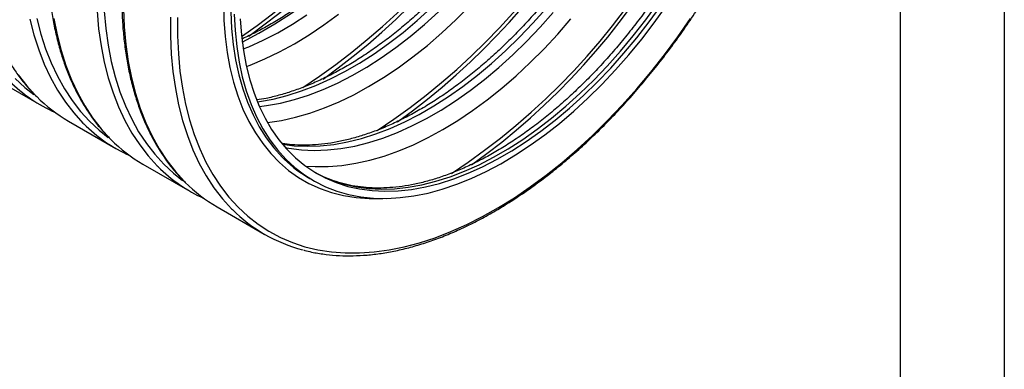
# Model space of a CAD drawing. Header units: millimetres. Extents: x 0 to 140, y 0 to 108.
# Tile 5 of 7: x 110 to 140, y 61 to 72. Entities that reach past the tile are written whole.
import ezdxf

# ---------------------------------------------------------------- set-up
doc = ezdxf.new("R2010")
doc.units = ezdxf.units.MM
doc.header["$LTSCALE"] = 0.5
doc.layers.add('TEXT', color=140, linetype='Continuous', lineweight=25)

msp = doc.modelspace()

# ---------------------------------------------------------------- linework, layer by layer
at = {"color": 7, "linetype": 'Continuous'}
msp.add_line((139.701, 107.951), (139.701, 0.001), dxfattribs=at)
for p, q in [((108.945, 70.19), (110.378, 69.363)), ((111.208, 68.884), (112.641, 68.056)), ((113.47, 67.577), (114.904, 66.75)), ((118.552, 67.138), (118.661, 67.075)), ((115.733, 66.271), (117.166, 65.444))]:
    msp.add_line(p, q)
at = {"flags": 128}
for points in [[(112.878, 72.308), (112.902, 71.757), (112.951, 71.222), (113.025, 70.704), (113.123, 70.206), (113.245, 69.728), (113.391, 69.271), (113.56, 68.837), (113.752, 68.427), (113.966, 68.041), (114.202, 67.681), (114.46, 67.348), (114.738, 67.042), (114.761, 67.019)], [(115.925, 72.472), (115.938, 71.958), (115.974, 71.46), (116.035, 70.979), (116.12, 70.516), (116.229, 70.073), (116.362, 69.651), (116.517, 69.252), (116.696, 68.876), (116.896, 68.525), (117.118, 68.2), (117.361, 67.901), (117.625, 67.629), (117.907, 67.386), (118.209, 67.172), (118.528, 66.988), (118.864, 66.834), (119.216, 66.711), (119.582, 66.618), (119.963, 66.557), (120.356, 66.527), (120.76, 66.529), (120.778, 66.53)], [(116.253, 72.147), (116.277, 71.642), (116.326, 71.154), (116.4, 70.685), (116.497, 70.234), (116.619, 69.804), (116.763, 69.396), (116.931, 69.011), (117.121, 68.651), (117.334, 68.315), (117.567, 68.007), (117.822, 67.725), (118.096, 67.472), (118.389, 67.248), (118.7, 67.053), (119.029, 66.888), (119.374, 66.754), (119.734, 66.651), (120.108, 66.579), (120.496, 66.539), (120.895, 66.531), (121.305, 66.554), (121.724, 66.609), (122.152, 66.695), (122.586, 66.813), (123.027, 66.962), (123.471, 67.14), (123.919, 67.349), (124.368, 67.587), (124.818, 67.854), (125.266, 68.148), (125.712, 68.47), (126.155, 68.817), (126.593, 69.189), (127.024, 69.585), (127.448, 70.003), (127.862, 70.443), (128.267, 70.903), (128.661, 71.381), (129.041, 71.877), (129.409, 72.389)], [(116.432, 71.997), (116.468, 71.507), (116.529, 71.034), (116.615, 70.579), (116.724, 70.145), (116.856, 69.732), (117.012, 69.342), (117.19, 68.975), (117.391, 68.633), (117.613, 68.317), (117.856, 68.028), (118.119, 67.766), (118.402, 67.533), (118.702, 67.33), (119.021, 67.156), (119.356, 67.012), (119.706, 66.899), (120.071, 66.818), (120.45, 66.768), (120.841, 66.749), (121.242, 66.762), (121.654, 66.807), (122.074, 66.883), (122.502, 66.99), (122.935, 67.128), (123.373, 67.296), (123.815, 67.495), (124.258, 67.723), (124.703, 67.979), (125.146, 68.263), (125.588, 68.575), (126.026, 68.912), (126.459, 69.275), (126.887, 69.661), (127.307, 70.07), (127.718, 70.501), (128.12, 70.952), (128.511, 71.421), (128.889, 71.908), (129.254, 72.411)], [(116.956, 69.473), (117.02, 69.482), (117.44, 69.558), (117.868, 69.665), (118.301, 69.803), (118.739, 69.971), (119.181, 70.17), (119.624, 70.398), (120.069, 70.654), (120.512, 70.938), (120.954, 71.25), (121.392, 71.587), (121.825, 71.95), (122.253, 72.336)], [(117.265, 68.841), (117.266, 68.841), (117.689, 68.906), (118.12, 69.002), (118.557, 69.129), (118.999, 69.286), (119.446, 69.473), (119.895, 69.69), (120.345, 69.936), (120.796, 70.21), (121.245, 70.512), (121.691, 70.84), (122.134, 71.193), (122.571, 71.571), (123.002, 71.973), (123.425, 72.396)], [(117.72, 68.183), (118.079, 68.137), (118.469, 68.118), (118.871, 68.131), (119.283, 68.175), (119.703, 68.251), (120.13, 68.359), (120.564, 68.497), (121.002, 68.665), (121.444, 68.864), (121.887, 69.091), (122.331, 69.348), (122.775, 69.632), (123.217, 69.944), (123.655, 70.281), (124.088, 70.643), (124.516, 71.03), (124.936, 71.439), (125.347, 71.869), (125.749, 72.32)], [(118.727, 67.315), (118.912, 67.218), (119.247, 67.075), (119.598, 66.962), (119.963, 66.88), (120.341, 66.83), (120.732, 66.812), (121.134, 66.825), (121.545, 66.869), (121.966, 66.945), (122.393, 67.052), (122.827, 67.19), (123.265, 67.359), (123.706, 67.557), (124.15, 67.785), (124.594, 68.042), (125.038, 68.326), (125.479, 68.637), (125.917, 68.975), (126.351, 69.337), (126.778, 69.724), (127.198, 70.133), (127.61, 70.563), (128.012, 71.014), (128.403, 71.484), (128.781, 71.971), (129.146, 72.474)], [(110.031, 71.991), (110.153, 71.513), (110.298, 71.056), (110.467, 70.622), (110.659, 70.212), (110.874, 69.826), (111.11, 69.466), (111.368, 69.133), (111.646, 68.827), (111.669, 68.804)], [(110.244, 72.011), (110.365, 71.538), (110.509, 71.086), (110.676, 70.656), (110.866, 70.25), (111.078, 69.869), (111.312, 69.513), (111.567, 69.183), (111.842, 68.88), (112.137, 68.606), (112.413, 68.387)], [(110.762, 72.01), (110.86, 71.512), (110.982, 71.034), (111.128, 70.577), (111.297, 70.143), (111.489, 69.733), (111.703, 69.347), (111.94, 68.987), (112.197, 68.654), (112.475, 68.348), (112.498, 68.325)], [(112.073, 72.236), (112.122, 71.7), (112.196, 71.183), (112.293, 70.685), (112.415, 70.207), (112.561, 69.75), (112.73, 69.316), (112.922, 68.905), (113.136, 68.52), (113.373, 68.16), (113.63, 67.827), (113.909, 67.521), (113.931, 67.498)], [(112.288, 72.239), (112.337, 71.71), (112.41, 71.198), (112.507, 70.704), (112.628, 70.231), (112.772, 69.78), (112.939, 69.35), (113.129, 68.944), (113.341, 68.563), (113.575, 68.206), (113.83, 67.877), (114.105, 67.574), (114.4, 67.3), (114.676, 67.081)], [(114.311, 72.047), (114.311, 71.481), (114.335, 70.929), (114.385, 70.394), (114.458, 69.877), (114.556, 69.378), (114.678, 68.9), (114.824, 68.444), (114.993, 68.01), (115.185, 67.599), (115.399, 67.214), (115.635, 66.854), (115.893, 66.52), (116.171, 66.215), (116.194, 66.192)], [(114.527, 72.039), (114.527, 71.478), (114.551, 70.933), (114.6, 70.403), (114.673, 69.891), (114.77, 69.398), (114.89, 68.925), (115.034, 68.473), (115.202, 68.044), (115.391, 67.638), (115.604, 67.256), (115.837, 66.9), (116.092, 66.57), (116.367, 66.268), (116.662, 65.993), (116.976, 65.747), (117.309, 65.531), (117.658, 65.344), (118.024, 65.187), (118.406, 65.061), (118.802, 64.966), (119.212, 64.902), (119.634, 64.87), (120.068, 64.869), (120.512, 64.9), (120.965, 64.962), (121.427, 65.055), (121.895, 65.179), (122.369, 65.334), (122.848, 65.52), (123.33, 65.735), (123.814, 65.979), (124.3, 66.252), (124.785, 66.553), (125.268, 66.882), (125.749, 67.236), (126.225, 67.616), (126.697, 68.021), (127.162, 68.449), (127.619, 68.9), (128.068, 69.372), (128.507, 69.864), (128.936, 70.375), (129.352, 70.903), (129.755, 71.448), (130.144, 72.008)], [(116.144, 72.209), (116.169, 71.705), (116.218, 71.217), (116.291, 70.747), (116.389, 70.297), (116.51, 69.867), (116.655, 69.459), (116.823, 69.074), (117.013, 68.713), (117.225, 68.378), (117.459, 68.069), (117.713, 67.788), (117.785, 67.716)], [(116.522, 71.083), (116.694, 71.152), (117.135, 71.351), (117.579, 71.579), (118.023, 71.835), (118.466, 72.119)], [(116.621, 70.548), (116.737, 70.592), (117.183, 70.78), (117.632, 70.997), (118.083, 71.243), (118.533, 71.517), (118.982, 71.818), (119.428, 72.146)], [(117.018, 69.329), (117.237, 69.356), (117.657, 69.432), (118.085, 69.54), (118.518, 69.678), (118.956, 69.846), (119.398, 70.045), (119.841, 70.272), (120.286, 70.529), (120.729, 70.813), (121.171, 71.125), (121.609, 71.462), (122.042, 71.824), (122.47, 72.211)], [(117.806, 68.083), (117.917, 68.061), (118.296, 68.011), (118.686, 67.993), (119.088, 68.006), (119.5, 68.05), (119.92, 68.126), (120.347, 68.233), (120.781, 68.371), (121.219, 68.54), (121.661, 68.738), (122.104, 68.966), (122.548, 69.223), (122.992, 69.507), (123.433, 69.818), (123.872, 70.156), (124.305, 70.518), (124.733, 70.905), (125.153, 71.314), (125.564, 71.744), (125.966, 72.195)], [(118.422, 67.518), (118.711, 67.5), (119.115, 67.501), (119.529, 67.535), (119.952, 67.6), (120.382, 67.695), (120.82, 67.822), (121.262, 67.98), (121.709, 68.167), (122.158, 68.384), (122.608, 68.63), (123.058, 68.904), (123.507, 69.206), (123.954, 69.534), (124.396, 69.887), (124.834, 70.265), (125.264, 70.666), (125.687, 71.09), (126.101, 71.535), (126.505, 71.999)], [(109.579, 70.187), (109.874, 69.912), (110.15, 69.693)], [(109.677, 70.293), (109.934, 69.96), (110.213, 69.654), (110.236, 69.631)]]:
    msp.add_lwpolyline(points, dxfattribs=at)
for centre, radius, start, end in [((104.421, 88.736), 21.067, 304.8979, 355.1074), ((104.34, 88.783), 21.265, 305.5134, 354.492), ((106.911, 87.3), 20.814, 303.3123, 356.5977), ((108.588, 86.412), 17.068, 297.5924, 357.9148), ((106.603, 87.476), 21.265, 305.5134, 354.492), ((109.174, 85.994), 20.814, 303.3123, 356.5977), ((108.866, 86.17), 21.265, 305.5134, 354.492), ((111.436, 84.688), 20.814, 303.3123, 356.5977), ((111.128, 84.864), 21.265, 305.5134, 354.492), ((112.706, 73.396), 4.656, 224.8755, 245.912), ((113.554, 72.939), 4.685, 224.9127, 239.9523), ((114.969, 72.089), 4.656, 224.8755, 245.912), ((115.816, 71.633), 4.685, 224.9127, 239.9523), ((117.231, 70.783), 4.656, 224.8755, 245.912), ((120.532, 70.559), 3.953, 225.9816, 239.9436), ((118.079, 70.327), 4.685, 224.9127, 239.9523), ((119.504, 69.493), 4.675, 224.93, 255.4404)]:
    msp.add_arc(centre, radius, start, end)
for points, knots in [([(121.608, 94.562), (121.512, 94.588), (121.29, 94.647), (120.927, 94.707), (120.523, 94.747), (120.108, 94.758), (119.684, 94.74), (119.251, 94.694), (118.81, 94.619), (118.362, 94.516), (117.908, 94.385), (117.45, 94.226), (116.989, 94.04), (116.525, 93.827), (116.059, 93.587), (115.594, 93.321), (115.128, 93.031), (114.665, 92.715), (114.204, 92.376), (113.748, 92.014), (113.296, 91.63), (112.849, 91.224), (112.41, 90.798), (111.978, 90.353), (111.556, 89.889), (111.142, 89.407), (110.74, 88.91), (110.349, 88.397), (109.97, 87.87), (109.604, 87.331), (109.253, 86.779), (108.916, 86.218), (108.595, 85.647), (108.29, 85.068), (108.002, 84.483), (107.731, 83.892), (107.479, 83.298), (107.246, 82.701), (107.032, 82.102), (106.837, 81.504), (106.663, 80.907), (106.51, 80.313), (106.377, 79.722), (106.266, 79.138), (106.177, 78.559), (106.109, 77.989), (106.063, 77.428), (106.039, 76.878), (106.038, 76.339), (106.059, 75.813), (106.102, 75.301), (106.167, 74.805), (106.254, 74.325), (106.363, 73.862), (106.494, 73.418), (106.646, 72.994), (106.819, 72.59), (107.013, 72.209), (107.227, 71.849), (107.46, 71.514), (107.701, 71.214), (107.872, 71.038), (107.952, 70.956)], [0, 0, 0, 0, 0.012649, 0.029277, 0.045927, 0.062603, 0.079303, 0.096026, 0.11277, 0.12953, 0.146304, 0.163087, 0.179878, 0.196674, 0.213471, 0.23027, 0.247069, 0.263866, 0.280661, 0.297454, 0.314246, 0.331034, 0.347821, 0.364606, 0.381388, 0.398169, 0.414948, 0.431726, 0.448503, 0.465279, 0.482055, 0.49883, 0.515605, 0.532381, 0.549156, 0.565933, 0.58271, 0.599488, 0.616268, 0.633049, 0.649832, 0.666617, 0.683405, 0.700195, 0.716988, 0.733783, 0.750581, 0.767382, 0.784185, 0.80099, 0.817796, 0.834602, 0.851406, 0.868206, 0.885, 0.901785, 0.918557, 0.935313, 0.95205, 0.968763, 0.985451, 1, 1, 1, 1]), ([(123.87, 93.256), (123.774, 93.282), (123.552, 93.341), (123.19, 93.401), (122.786, 93.441), (122.371, 93.451), (121.947, 93.434), (121.513, 93.388), (121.072, 93.313), (120.624, 93.21), (120.171, 93.079), (119.713, 92.92), (119.251, 92.734), (118.787, 92.52), (118.322, 92.281), (117.856, 92.015), (117.391, 91.724), (116.928, 91.409), (116.467, 91.07), (116.01, 90.708), (115.558, 90.324), (115.112, 89.918), (114.673, 89.492), (114.241, 89.046), (113.818, 88.583), (113.405, 88.101), (113.002, 87.604), (112.611, 87.091), (112.233, 86.564), (111.867, 86.024), (111.515, 85.473), (111.179, 84.911), (110.857, 84.341), (110.552, 83.762), (110.264, 83.176), (109.994, 82.586), (109.742, 81.991), (109.508, 81.394), (109.294, 80.796), (109.1, 80.198), (108.926, 79.601), (108.772, 79.006), (108.64, 78.416), (108.529, 77.831), (108.439, 77.253), (108.371, 76.683), (108.326, 76.122), (108.302, 75.571), (108.301, 75.033), (108.321, 74.507), (108.364, 73.995), (108.429, 73.499), (108.517, 73.018), (108.626, 72.556), (108.756, 72.112), (108.909, 71.688), (109.082, 71.284), (109.275, 70.902), (109.489, 70.543), (109.723, 70.208), (109.964, 69.907), (110.135, 69.731), (110.215, 69.649)], [0, 0, 0, 0, 0.012649, 0.029277, 0.045927, 0.062603, 0.079303, 0.096026, 0.11277, 0.12953, 0.146304, 0.163087, 0.179878, 0.196674, 0.213471, 0.23027, 0.247069, 0.263866, 0.280661, 0.297454, 0.314246, 0.331034, 0.347821, 0.364606, 0.381388, 0.398169, 0.414948, 0.431726, 0.448503, 0.465279, 0.482055, 0.49883, 0.515605, 0.532381, 0.549156, 0.565933, 0.58271, 0.599488, 0.616268, 0.633049, 0.649832, 0.666617, 0.683405, 0.700195, 0.716988, 0.733783, 0.750581, 0.767382, 0.784185, 0.80099, 0.817796, 0.834602, 0.851406, 0.868206, 0.885, 0.901785, 0.918557, 0.935313, 0.95205, 0.968763, 0.985451, 1, 1, 1, 1]), ([(126.133, 91.95), (126.037, 91.975), (125.815, 92.035), (125.453, 92.095), (125.049, 92.135), (124.634, 92.145), (124.209, 92.128), (123.776, 92.081), (123.335, 92.007), (122.887, 91.904), (122.434, 91.772), (121.976, 91.614), (121.514, 91.427), (121.05, 91.214), (120.585, 90.974), (120.119, 90.709), (119.654, 90.418), (119.19, 90.103), (118.73, 89.764), (118.273, 89.402), (117.821, 89.017), (117.375, 88.612), (116.935, 88.186), (116.504, 87.74), (116.081, 87.276), (115.668, 86.795), (115.265, 86.297), (114.874, 85.785), (114.495, 85.258), (114.13, 84.718), (113.778, 84.167), (113.441, 83.605), (113.12, 83.034), (112.815, 82.456), (112.527, 81.87), (112.257, 81.28), (112.004, 80.685), (111.771, 80.088), (111.557, 79.49), (111.363, 78.891), (111.188, 78.294), (111.035, 77.7), (110.903, 77.11), (110.791, 76.525), (110.702, 75.947), (110.634, 75.377), (110.588, 74.816), (110.565, 74.265), (110.563, 73.726), (110.584, 73.201), (110.627, 72.689), (110.692, 72.192), (110.779, 71.712), (110.888, 71.25), (111.019, 70.806), (111.171, 70.382), (111.344, 69.978), (111.538, 69.596), (111.752, 69.237), (111.986, 68.901), (112.226, 68.601), (112.398, 68.425), (112.478, 68.343)], [0, 0, 0, 0, 0.012649, 0.029277, 0.045927, 0.062603, 0.079303, 0.096026, 0.11277, 0.12953, 0.146304, 0.163087, 0.179878, 0.196674, 0.213471, 0.23027, 0.247069, 0.263866, 0.280661, 0.297454, 0.314246, 0.331034, 0.347821, 0.364606, 0.381388, 0.398169, 0.414948, 0.431726, 0.448503, 0.465279, 0.482055, 0.49883, 0.515605, 0.532381, 0.549156, 0.565933, 0.58271, 0.599488, 0.616268, 0.633049, 0.649832, 0.666617, 0.683405, 0.700195, 0.716988, 0.733783, 0.750581, 0.767382, 0.784185, 0.80099, 0.817796, 0.834602, 0.851406, 0.868206, 0.885, 0.901785, 0.918557, 0.935313, 0.95205, 0.968763, 0.985451, 1, 1, 1, 1]), ([(128.396, 90.644), (128.3, 90.669), (128.078, 90.729), (127.715, 90.788), (127.311, 90.828), (126.896, 90.839), (126.472, 90.821), (126.039, 90.775), (125.598, 90.7), (125.15, 90.597), (124.696, 90.466), (124.238, 90.307), (123.777, 90.121), (123.313, 89.908), (122.847, 89.668), (122.382, 89.403), (121.916, 89.112), (121.453, 88.797), (120.993, 88.458), (120.536, 88.096), (120.084, 87.711), (119.638, 87.306), (119.198, 86.88), (118.767, 86.434), (118.344, 85.97), (117.93, 85.489), (117.528, 84.991), (117.137, 84.478), (116.758, 83.952), (116.392, 83.412), (116.041, 82.861), (115.704, 82.299), (115.383, 81.728), (115.078, 81.149), (114.79, 80.564), (114.519, 79.973), (114.267, 79.379), (114.034, 78.782), (113.82, 78.183), (113.625, 77.585), (113.451, 76.988), (113.298, 76.394), (113.165, 75.804), (113.054, 75.219), (112.965, 74.641), (112.897, 74.071), (112.851, 73.51), (112.827, 72.959), (112.826, 72.42), (112.847, 71.894), (112.89, 71.383), (112.955, 70.886), (113.042, 70.406), (113.151, 69.943), (113.282, 69.5), (113.434, 69.075), (113.607, 68.672), (113.801, 68.29), (114.015, 67.931), (114.248, 67.595), (114.489, 67.295), (114.66, 67.119), (114.74, 67.037)], [0, 0, 0, 0, 0.012649, 0.029277, 0.045927, 0.062603, 0.079303, 0.096026, 0.11277, 0.12953, 0.146304, 0.163087, 0.179878, 0.196674, 0.213471, 0.23027, 0.247069, 0.263866, 0.280661, 0.297454, 0.314246, 0.331034, 0.347821, 0.364606, 0.381388, 0.398169, 0.414948, 0.431726, 0.448503, 0.465279, 0.482055, 0.49883, 0.515605, 0.532381, 0.549156, 0.565933, 0.58271, 0.599488, 0.616268, 0.633049, 0.649832, 0.666617, 0.683405, 0.700195, 0.716988, 0.733783, 0.750581, 0.767382, 0.784185, 0.80099, 0.817796, 0.834602, 0.851406, 0.868206, 0.885, 0.901785, 0.918557, 0.935313, 0.95205, 0.968763, 0.985451, 1, 1, 1, 1]), ([(127.312, 87.505), (127.33, 87.462), (127.395, 87.301), (127.488, 87), (127.591, 86.602), (127.673, 86.185), (127.734, 85.75), (127.774, 85.299), (127.789, 84.928), (127.791, 84.626), (127.788, 84.319), (127.769, 83.906), (127.726, 83.403), (127.661, 82.89), (127.575, 82.368), (127.468, 81.839), (127.341, 81.305), (127.192, 80.766), (127.024, 80.224), (126.836, 79.682), (126.628, 79.139), (126.402, 78.599), (126.158, 78.062), (125.896, 77.53), (125.617, 77.004), (125.323, 76.485), (125.013, 75.976), (124.69, 75.478), (124.352, 74.992), (124.003, 74.519), (123.642, 74.061), (123.271, 73.618), (122.89, 73.193), (122.501, 72.786), (122.105, 72.399), (121.703, 72.032), (121.296, 71.686), (120.885, 71.363), (120.472, 71.063), (120.057, 70.787), (119.643, 70.536), (119.23, 70.31), (118.819, 70.109), (118.411, 69.935), (118.008, 69.788), (117.611, 69.668), (117.254, 69.58), (117.035, 69.544), (116.942, 69.529)], [0, 0, 0, 0, 0.008194, 0.031017, 0.053783, 0.076509, 0.099211, 0.121898, 0.144579, 0.153293, 0.16519, 0.187871, 0.210561, 0.233259, 0.255968, 0.278686, 0.301415, 0.324154, 0.346902, 0.369658, 0.392421, 0.415191, 0.437965, 0.460744, 0.483525, 0.506308, 0.529091, 0.551872, 0.574652, 0.597427, 0.620198, 0.642962, 0.665719, 0.688468, 0.711207, 0.733935, 0.756652, 0.779357, 0.80205, 0.824731, 0.8474, 0.87006, 0.892713, 0.915364, 0.938017, 0.960678, 0.983359, 1, 1, 1, 1]), ([(128.844, 87.497), (128.876, 87.457), (128.982, 87.329), (129.143, 87.087), (129.325, 86.772), (129.487, 86.433), (129.629, 86.074), (129.751, 85.695), (129.854, 85.296), (129.935, 84.878), (129.996, 84.444), (130.036, 83.993), (130.051, 83.622), (130.054, 83.32), (130.05, 83.013), (130.032, 82.599), (129.989, 82.096), (129.924, 81.583), (129.838, 81.062), (129.731, 80.533), (129.603, 79.998), (129.455, 79.46), (129.286, 78.918), (129.098, 78.376), (128.891, 77.833), (128.664, 77.293), (128.42, 76.756), (128.158, 76.223), (127.88, 75.697), (127.586, 75.179), (127.276, 74.67), (126.952, 74.172), (126.615, 73.686), (126.266, 73.213), (125.905, 72.754), (125.533, 72.312), (125.153, 71.887), (124.764, 71.48), (124.367, 71.093), (123.965, 70.726), (123.558, 70.38), (123.148, 70.057), (122.734, 69.757), (122.32, 69.481), (121.906, 69.23), (121.492, 69.004), (121.081, 68.803), (120.674, 68.629), (120.271, 68.482), (119.873, 68.361), (119.483, 68.267), (119.1, 68.2), (118.726, 68.16), (118.362, 68.149), (118.024, 68.161), (117.814, 68.19), (117.718, 68.203)], [0, 0, 0, 0, 0.00877, 0.028331, 0.047779, 0.067127, 0.086392, 0.105593, 0.124746, 0.143866, 0.162965, 0.182051, 0.201133, 0.208463, 0.218473, 0.237554, 0.256643, 0.275739, 0.294844, 0.313957, 0.333078, 0.352208, 0.371346, 0.390491, 0.409641, 0.428797, 0.447957, 0.467121, 0.486286, 0.505453, 0.524621, 0.543787, 0.562951, 0.582112, 0.601269, 0.62042, 0.639566, 0.658704, 0.677834, 0.696955, 0.716067, 0.735169, 0.75426, 0.773341, 0.792413, 0.811477, 0.830535, 0.849591, 0.868648, 0.887713, 0.906794, 0.925903, 0.945053, 0.964261, 0.983545, 1, 1, 1, 1]), ([(125.476, 86.96), (125.487, 86.842), (125.514, 86.574), (125.526, 86.235), (125.529, 85.932), (125.525, 85.626), (125.507, 85.212), (125.463, 84.709), (125.399, 84.196), (125.313, 83.674), (125.206, 83.145), (125.078, 82.611), (124.93, 82.072), (124.761, 81.531), (124.573, 80.988), (124.365, 80.446), (124.139, 79.905), (123.895, 79.368), (123.633, 78.836), (123.355, 78.31), (123.06, 77.792), (122.751, 77.283), (122.427, 76.784), (122.09, 76.298), (121.74, 75.825), (121.379, 75.367), (121.008, 74.925), (120.627, 74.499), (120.238, 74.093), (119.842, 73.705), (119.44, 73.338), (119.033, 72.993), (118.622, 72.67), (118.209, 72.37), (117.795, 72.094), (117.38, 71.842), (116.967, 71.618), (116.67, 71.468), (116.513, 71.402), (116.492, 71.392)], [0, 0, 0, 0, 0.022716, 0.051339, 0.062335, 0.07735, 0.105972, 0.134606, 0.16325, 0.191907, 0.220578, 0.24926, 0.277956, 0.306663, 0.33538, 0.364106, 0.392841, 0.421581, 0.450327, 0.479076, 0.507827, 0.536578, 0.565328, 0.594074, 0.622816, 0.651552, 0.680279, 0.708998, 0.737706, 0.766401, 0.795084, 0.823752, 0.852404, 0.881042, 0.909664, 0.938272, 0.966868, 0.995456, 1, 1, 1, 1]), ([(118.356, 64.961), (118.423, 64.943), (118.615, 64.891), (118.946, 64.835), (119.349, 64.792), (119.763, 64.779), (120.187, 64.794), (120.619, 64.837), (121.06, 64.91), (121.507, 65.01), (121.96, 65.139), (122.417, 65.295), (122.879, 65.479), (123.342, 65.689), (123.808, 65.927), (124.274, 66.19), (124.739, 66.478), (125.202, 66.791), (125.663, 67.128), (126.12, 67.488), (126.573, 67.87), (127.02, 68.274), (127.46, 68.698), (127.892, 69.142), (128.316, 69.604), (128.73, 70.084), (129.134, 70.58), (129.526, 71.092), (129.906, 71.617), (130.273, 72.156), (130.626, 72.706), (130.964, 73.267), (131.286, 73.837), (131.593, 74.415), (131.883, 75), (132.155, 75.59), (132.409, 76.184), (132.644, 76.781), (132.86, 77.379), (133.056, 77.978), (133.232, 78.575), (133.387, 79.169), (133.522, 79.76), (133.635, 80.345), (133.726, 80.924), (133.796, 81.495), (133.844, 82.057), (133.867, 82.546), (133.87, 82.845), (133.871, 82.963)], [0, 0, 0, 0, 0.011307, 0.032772, 0.054267, 0.075794, 0.097353, 0.118941, 0.140557, 0.162194, 0.183849, 0.205518, 0.227195, 0.248879, 0.270567, 0.292256, 0.313945, 0.335632, 0.357316, 0.378999, 0.400678, 0.422354, 0.444028, 0.465699, 0.487367, 0.509033, 0.530697, 0.552359, 0.57402, 0.59568, 0.617339, 0.638997, 0.660656, 0.682314, 0.703973, 0.725633, 0.747294, 0.768956, 0.79062, 0.812287, 0.833955, 0.855626, 0.877301, 0.898978, 0.920659, 0.942343, 0.964031, 0.985722, 1, 1, 1, 1]), ([(132.316, 82.035), (132.315, 81.951), (132.314, 81.707), (132.294, 81.293), (132.251, 80.79), (132.187, 80.277), (132.101, 79.756), (131.994, 79.227), (131.866, 78.692), (131.718, 78.153), (131.549, 77.612), (131.361, 77.069), (131.153, 76.527), (130.927, 75.987), (130.683, 75.449), (130.421, 74.917), (130.143, 74.391), (129.848, 73.873), (129.539, 73.364), (129.215, 72.866), (128.878, 72.379), (128.528, 71.906), (128.167, 71.448), (127.796, 71.006), (127.415, 70.581), (127.026, 70.174), (126.63, 69.787), (126.228, 69.42), (125.821, 69.074), (125.41, 68.751), (124.997, 68.451), (124.583, 68.175), (124.168, 67.923), (123.755, 67.697), (123.344, 67.497), (122.936, 67.323), (122.533, 67.175), (122.136, 67.054), (121.746, 66.961), (121.363, 66.894), (120.989, 66.854), (120.624, 66.842), (120.27, 66.857), (119.926, 66.899), (119.594, 66.968), (119.273, 67.064), (118.967, 67.19), (118.766, 67.286), (118.672, 67.346), (118.67, 67.347)], [0, 0, 0, 0, 0.01146, 0.033305, 0.05516, 0.077023, 0.098895, 0.120777, 0.142669, 0.164571, 0.186481, 0.208399, 0.230325, 0.252256, 0.274192, 0.296132, 0.318074, 0.340018, 0.361963, 0.383906, 0.405846, 0.427783, 0.449715, 0.471642, 0.493561, 0.515472, 0.537374, 0.559265, 0.581146, 0.603015, 0.624872, 0.646718, 0.668553, 0.690379, 0.712198, 0.734015, 0.755833, 0.77766, 0.799506, 0.821383, 0.843308, 0.865299, 0.887376, 0.909561, 0.931872, 0.954317, 0.976893, 0.999578, 1, 1, 1, 1])]:
    msp.add_open_spline(points, degree=3, knots=knots)
at = {"layer": 'TEXT'}
msp.add_line((136.525, 104.775), (136.525, 3.175), dxfattribs=at)

doc.saveas('drawing.dxf')
